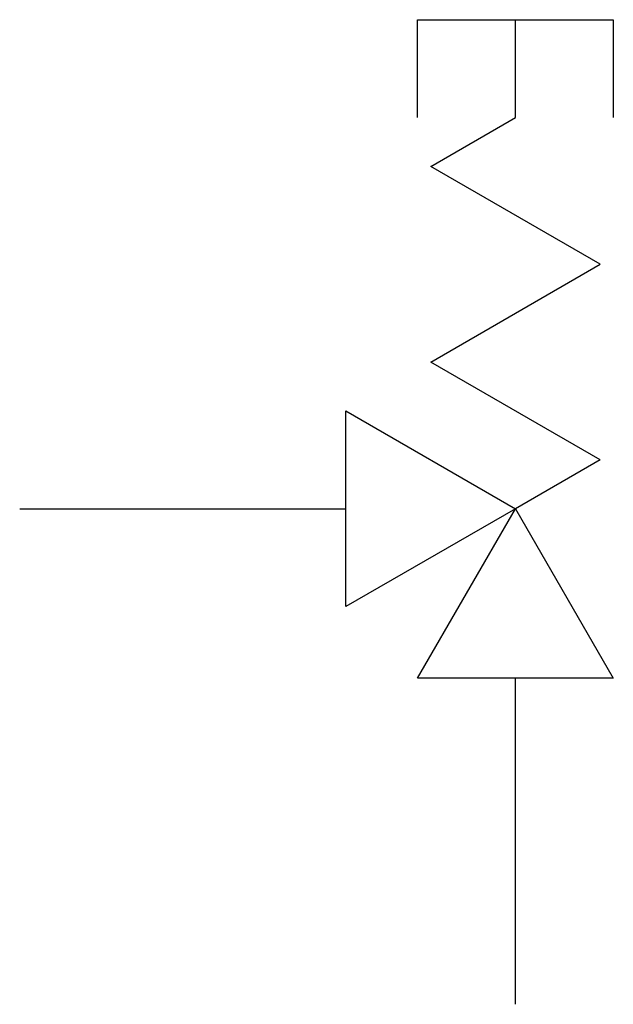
# Model space of a CAD drawing. Extents: x 124.8 to 143, y 231.5 to 261.7.
import ezdxf

# ---------------------------------------------------------------- set-up
doc = ezdxf.new("R2010")
doc.units = 0
doc.header["$MEASUREMENT"] = 0
doc.layers.get('0').update_dxf_attribs({"linetype": 'CONTINUOUS'})

msp = doc.modelspace()

# ---------------------------------------------------------------- linework, layer by layer
at = {"color": 0}
for p, q in [((136.969, 258.72), (136.969, 261.72)), ((136.969, 261.72), (139.969, 261.72)), ((139.969, 258.72), (139.969, 261.72)), ((139.969, 261.72), (142.969, 261.72)), ((142.969, 261.72), (142.969, 258.72)), ((137.371, 257.22), (139.969, 258.72)), ((142.567, 254.22), (137.371, 257.22)), ((137.371, 251.22), (142.567, 254.22)), ((142.567, 248.22), (137.371, 251.22)), ((134.773, 249.72), (139.969, 246.72)), ((134.773, 243.72), (134.773, 249.72)), ((142.567, 248.22), (139.969, 246.72)), ((124.773, 246.72), (134.773, 246.72)), ((139.969, 246.72), (134.773, 243.72)), ((136.969, 241.524), (139.969, 246.72)), ((139.969, 246.72), (142.969, 241.524)), ((142.969, 241.524), (136.969, 241.524)), ((139.969, 231.524), (139.969, 241.524))]:
    msp.add_line(p, q, dxfattribs=at)

doc.saveas('drawing.dxf')
